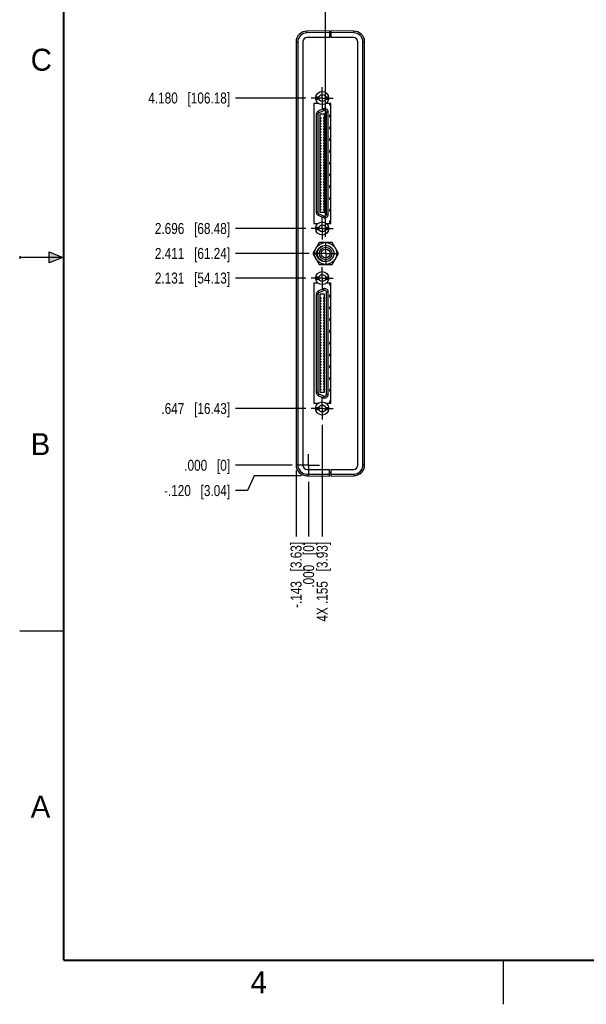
# Model space of a CAD drawing. Header units: inches. Extents: x 0 to 22, y 0 to 17.
# Tile 1 of 23: x 0 to 6.4, y 0 to 11.2. Entities that reach past the tile are written whole.
import ezdxf

# ---------------------------------------------------------------- set-up
doc = ezdxf.new("R2010")
doc.units = ezdxf.units.IN
doc.header["$LTSCALE"] = 1.21
doc.header["$MEASUREMENT"] = 0
doc.linetypes.add('CENTER', pattern=[0.6, 0.375, -0.075, 0.075, -0.075])
doc.layers.get('0').update_dxf_attribs({"linetype": 'CONTINUOUS'})
doc.layers.add('02___PRT_ALL_AXES', color=7, linetype='CONTINUOUS')
doc.layers.add('DIMENSIONS', color=7, linetype='CONTINUOUS')
doc.styles.get("Standard").update_dxf_attribs({"font": 'txt', "width": 0.8})
doc.styles.add('TEXTSTYLE_2', font='txt')
doc.dimstyles.new('DIMSTYLE_1', dxfattribs={"dimtxt": 0.125, "dimasz": 0.18, "dimexe": 0.18, "dimexo": 0.0625, "dimgap": 0.09, "dimtad": 0, "dimtih": 1, "dimtoh": 1, "dimdec": 3, "dimzin": 4, "dimdsep": 46, "dimtxsty": 'STANDARD', "dimblk": '_FILLED', "dimblk1": '_FILLED', "dimblk2": '_FILLED', "dimcen": 0.09, "dimadec": 0, "dimazin": 0, "dimtp": 0.01, "dimtm": 0.01, "dimtfac": 1, "dimtdec": 3, "dimtofl": 0, "dimtmove": 0, "dimatfit": 3, "dimldrblk": '_FILLED', "dimfxl": 1, "dimtolj": 1, "dimtzin": 4, "dimarcsym": 0})

# ---------------------------------------------------------------- blocks, each defined once
blk = doc.blocks.new('*D0')
at = {"layer": 'DIMENSIONS', "color": 2, "linetype": 'CONTINUOUS'}
blk.add_line((3.252, 6.781), (2.455, 6.781), dxfattribs=at)
at = {"layer": 'DIMENSIONS', "color": 2, "linetype": 'CONTINUOUS', "insert": (2.392, 6.843), "char_height": 0.125, "width": 1.225, "attachment_point": 3, "line_spacing_factor": 0.9}
blk.add_mtext('.647{\\Ftxt.shx;\\W1.000000;\\H0.125000; }[16.43]', dxfattribs=at)
blk = doc.blocks.new('_FILLED')
at = {"color": 0, "linetype": 'BYBLOCK'}
blk.add_solid([(0, 0), (-1, 0.174), (-1, -0.174)], dxfattribs=at)
blk = doc.blocks.new('*D1')
at = {"layer": 'DIMENSIONS', "color": 2, "linetype": 'CONTINUOUS'}
blk.add_line((3.098, 6.134), (2.455, 6.134), dxfattribs=at)
at = {"layer": 'DIMENSIONS', "color": 2, "linetype": 'CONTINUOUS', "insert": (2.392, 6.197), "char_height": 0.125, "width": 0.825, "attachment_point": 3, "line_spacing_factor": 0.9}
blk.add_mtext('.000{\\Ftxt.shx;\\W1.000000;\\H0.125000; }[0]', dxfattribs=at)
blk = doc.blocks.new('*D2')
at = {"layer": 'DIMENSIONS', "color": 2, "linetype": 'CONTINUOUS'}
blk.add_line((3.252, 8.265), (2.455, 8.265), dxfattribs=at)
at = {"layer": 'DIMENSIONS', "color": 2, "linetype": 'CONTINUOUS', "insert": (2.392, 8.328), "char_height": 0.125, "width": 1.325, "attachment_point": 3, "line_spacing_factor": 0.9}
blk.add_mtext('2.131{\\Ftxt.shx;\\W1.000000;\\H0.125000; }[54.13]', dxfattribs=at)
blk = doc.blocks.new('*D3')
at = {"layer": 'DIMENSIONS', "color": 2, "linetype": 'CONTINUOUS'}
blk.add_line((3.292, 8.545), (2.455, 8.545), dxfattribs=at)
at = {"layer": 'DIMENSIONS', "color": 2, "linetype": 'CONTINUOUS', "insert": (2.392, 8.608), "char_height": 0.125, "width": 1.325, "attachment_point": 3, "line_spacing_factor": 0.9}
blk.add_mtext('2.411{\\Ftxt.shx;\\W1.000000;\\H0.125000; }[61.24]', dxfattribs=at)
blk = doc.blocks.new('*D4')
at = {"layer": 'DIMENSIONS', "color": 2, "linetype": 'CONTINUOUS'}
blk.add_line((3.252, 8.83), (2.455, 8.83), dxfattribs=at)
at = {"layer": 'DIMENSIONS', "color": 2, "linetype": 'CONTINUOUS', "insert": (2.392, 8.892), "char_height": 0.125, "width": 1.325, "attachment_point": 3, "line_spacing_factor": 0.9}
blk.add_mtext('2.696{\\Ftxt.shx;\\W1.000000;\\H0.125000; }[68.48]', dxfattribs=at)
blk = doc.blocks.new('*D5')
at = {"layer": 'DIMENSIONS', "color": 2, "linetype": 'CONTINUOUS'}
blk.add_line((3.252, 10.314), (2.455, 10.314), dxfattribs=at)
at = {"layer": 'DIMENSIONS', "color": 2, "linetype": 'CONTINUOUS', "insert": (2.392, 10.377), "char_height": 0.125, "width": 1.425, "attachment_point": 3, "line_spacing_factor": 0.9}
blk.add_mtext('4.180{\\Ftxt.shx;\\W1.000000;\\H0.125000; }[106.18]', dxfattribs=at)
blk = doc.blocks.new('*D6')
at = {"layer": 'DIMENSIONS', "color": 2, "linetype": 'CONTINUOUS'}
for p, q in [((2.667, 6.014), (2.59, 5.847)), ((3.204, 6.014), (2.667, 6.014)), ((2.59, 5.847), (2.455, 5.847))]:
    blk.add_line(p, q, dxfattribs=at)
at = {"layer": 'DIMENSIONS', "color": 2, "linetype": 'CONTINUOUS', "insert": (2.392, 5.909), "char_height": 0.125, "width": 1.225, "attachment_point": 3, "line_spacing_factor": 0.9}
blk.add_mtext('-.120{\\Ftxt.shx;\\W1.000000;\\H0.125000; }[3.04]', dxfattribs=at)
blk = doc.blocks.new('*D7')
at = {"layer": 'DIMENSIONS', "color": 2, "linetype": 'CONTINUOUS'}
blk.add_line((3.142, 6.077), (3.142, 5.325), dxfattribs=at)
at = {"layer": 'DIMENSIONS', "color": 2, "linetype": 'CONTINUOUS', "insert": (3.08, 5.262), "char_height": 0.125, "width": 1.225, "attachment_point": 3, "rotation": 90, "line_spacing_factor": 0.9}
blk.add_mtext('-.143{\\Ftxt.shx;\\W1.000000;\\H0.125000; }[3.63]', dxfattribs=at)
blk = doc.blocks.new('*D8')
at = {"layer": 'DIMENSIONS', "color": 2, "linetype": 'CONTINUOUS'}
blk.add_line((3.285, 5.946), (3.285, 5.325), dxfattribs=at)
at = {"layer": 'DIMENSIONS', "color": 2, "linetype": 'CONTINUOUS', "insert": (3.223, 5.262), "char_height": 0.125, "width": 0.825, "attachment_point": 3, "rotation": 90, "line_spacing_factor": 0.9}
blk.add_mtext('.000{\\Ftxt.shx;\\W1.000000;\\H0.125000; }[0]', dxfattribs=at)
blk = doc.blocks.new('*D9')
at = {"layer": 'DIMENSIONS', "color": 2, "linetype": 'CONTINUOUS'}
blk.add_line((3.44, 6.593), (3.44, 5.325), dxfattribs=at)
at = {"layer": 'DIMENSIONS', "color": 2, "linetype": 'CONTINUOUS', "insert": (3.377, 5.262), "char_height": 0.125, "width": 1.425, "attachment_point": 3, "rotation": 90, "line_spacing_factor": 0.9}
blk.add_mtext('4X .155{\\Ftxt.shx;\\W1.000000;\\H0.125000; }[3.93]', dxfattribs=at)
blk = doc.blocks.new('*D10')
at = {"layer": 'DIMENSIONS', "color": 2, "linetype": 'CONTINUOUS'}
blk.add_line((3.479, 8.733), (3.479, 11.516), dxfattribs=at)
at = {"layer": 'DIMENSIONS', "color": 2, "linetype": 'CONTINUOUS', "insert": (3.417, 11.578), "char_height": 0.125, "width": 1.125, "attachment_point": 1, "rotation": 90, "line_spacing_factor": 0.9}
blk.add_mtext('.194{\\Ftxt.shx;\\W1.000000;\\H0.125000; }[4.93]', dxfattribs=at)

msp = doc.modelspace()

# ---------------------------------------------------------------- hatches: boundary and pattern name
at = {"linetype": 'CONTINUOUS'}
msp.add_hatch(color=2, dxfattribs=at).paths.add_polyline_path([(0.3337, 8.5625), (0.49, 8.5), (0.3337, 8.4375)])

# ---------------------------------------------------------------- linework, layer by layer
at = {"color": 7, "linetype": 'CONTINUOUS'}
for p, q in [((3.5222, 11.0781), (3.2661, 11.0758)), ((3.5222, 11.0041), (3.2668, 11.0019)), ((3.5222, 11.0781), (3.5222, 11.0041)), ((3.5222, 11.0411), (3.5422, 11.0411)), ((3.5422, 11.0041), (3.5422, 11.0781)), ((3.7983, 11.0758), (3.5422, 11.0781)), ((3.7976, 11.0019), (3.5422, 11.0041)), ((3.1422, 10.9508), (3.1422, 6.1393)), ((3.2192, 10.9539), (3.2192, 6.1362)), ((3.8452, 6.1362), (3.8452, 10.9539)), ((3.9222, 6.1393), (3.9222, 10.9508)), ((3.3663, 10.327), (3.4028, 10.327)), ((3.4772, 10.327), (3.5137, 10.327)), ((3.3442, 10.2521), (3.3442, 8.8861)), ((3.3932, 10.2521), (3.3442, 10.2521)), ((3.3663, 10.3014), (3.4028, 10.3014)), ((3.3932, 10.2558), (3.3932, 10.2521)), ((3.4772, 10.3014), (3.5137, 10.3014)), ((3.4872, 10.2521), (3.4872, 10.2562)), ((3.5362, 10.2521), (3.4872, 10.2521)), ((3.521, 10.2521), (3.521, 10.2321)), ((3.5362, 10.2321), (3.521, 10.2321)), ((3.5362, 8.8861), (3.5362, 10.2521)), ((3.3719, 10.1289), (3.3719, 9.0152)), ((3.4521, 10.1914), (3.3946, 10.1646)), ((3.4134, 10.1291), (3.4134, 9.015)), ((3.4666, 10.1291), (3.4134, 10.1291)), ((3.4242, 10.0888), (3.4134, 10.0888)), ((3.4242, 10.0888), (3.4242, 10.0789)), ((3.4557, 10.0888), (3.4557, 10.0789)), ((3.4666, 10.0888), (3.4557, 10.0888)), ((3.4666, 9.015), (3.4666, 10.1291)), ((3.5081, 8.9884), (3.5081, 10.1557)), ((3.521, 10.1182), (3.521, 10.0981)), ((3.5362, 10.1182), (3.521, 10.1182)), ((3.5362, 10.0981), (3.521, 10.0981)), ((3.4242, 10.0789), (3.4134, 10.0789)), ((3.4242, 10.0573), (3.4134, 10.0573)), ((3.4242, 10.0474), (3.4134, 10.0474)), ((3.4242, 10.0258), (3.4134, 10.0258)), ((3.4242, 10.016), (3.4134, 10.016)), ((3.4242, 9.9943), (3.4134, 9.9943)), ((3.4242, 9.9845), (3.4134, 9.9845)), ((3.4242, 10.0573), (3.4242, 10.0474)), ((3.4242, 10.0258), (3.4242, 10.016)), ((3.4242, 9.9943), (3.4242, 9.9845)), ((3.4666, 10.0789), (3.4557, 10.0789)), ((3.4557, 10.0573), (3.4557, 10.0474)), ((3.4666, 10.0573), (3.4557, 10.0573)), ((3.4666, 10.0474), (3.4557, 10.0474)), ((3.4557, 10.0258), (3.4557, 10.016)), ((3.4666, 10.0258), (3.4557, 10.0258)), ((3.4666, 10.016), (3.4557, 10.016)), ((3.4557, 9.9943), (3.4557, 9.9845)), ((3.4666, 9.9943), (3.4557, 9.9943)), ((3.4666, 9.9845), (3.4557, 9.9845)), ((3.521, 9.9841), (3.521, 9.9641)), ((3.5362, 9.9841), (3.521, 9.9841)), ((3.5227, 9.9841), (3.5227, 9.9641)), ((3.5279, 9.9841), (3.5279, 9.9658)), ((3.5355, 9.9841), (3.5355, 9.9658)), ((3.4242, 9.9628), (3.4134, 9.9628)), ((3.4242, 9.953), (3.4134, 9.953)), ((3.4242, 9.9313), (3.4134, 9.9313)), ((3.4242, 9.9215), (3.4134, 9.9215)), ((3.4242, 9.8998), (3.4134, 9.8998)), ((3.4242, 9.89), (3.4134, 9.89)), ((3.4242, 9.8683), (3.4134, 9.8683)), ((3.4242, 9.9628), (3.4242, 9.953)), ((3.4242, 9.9313), (3.4242, 9.9215)), ((3.4242, 9.8998), (3.4242, 9.89)), ((3.4242, 9.8683), (3.4242, 9.8585)), ((3.4557, 9.9628), (3.4557, 9.953)), ((3.4666, 9.9628), (3.4557, 9.9628)), ((3.4666, 9.953), (3.4557, 9.953)), ((3.4557, 9.9313), (3.4557, 9.9215)), ((3.4666, 9.9313), (3.4557, 9.9313)), ((3.4666, 9.9215), (3.4557, 9.9215)), ((3.4557, 9.8998), (3.4557, 9.89)), ((3.4666, 9.8998), (3.4557, 9.8998)), ((3.4666, 9.89), (3.4557, 9.89)), ((3.4557, 9.8683), (3.4557, 9.8585)), ((3.4666, 9.8683), (3.4557, 9.8683)), ((3.5362, 9.9641), (3.521, 9.9641)), ((3.5355, 9.9658), (3.5227, 9.9658)), ((3.4242, 9.8585), (3.4134, 9.8585)), ((3.4242, 9.8368), (3.4134, 9.8368)), ((3.4242, 9.827), (3.4134, 9.827)), ((3.4242, 9.8053), (3.4134, 9.8053)), ((3.4242, 9.7955), (3.4134, 9.7955)), ((3.4242, 9.7738), (3.4134, 9.7738)), ((3.4242, 9.764), (3.4134, 9.764)), ((3.4242, 9.8368), (3.4242, 9.827)), ((3.4242, 9.8053), (3.4242, 9.7955)), ((3.4242, 9.7738), (3.4242, 9.764)), ((3.4666, 9.8585), (3.4557, 9.8585)), ((3.4557, 9.8368), (3.4557, 9.827)), ((3.4666, 9.8368), (3.4557, 9.8368)), ((3.4666, 9.827), (3.4557, 9.827)), ((3.4557, 9.8053), (3.4557, 9.7955)), ((3.4666, 9.8053), (3.4557, 9.8053)), ((3.4666, 9.7955), (3.4557, 9.7955)), ((3.4557, 9.7738), (3.4557, 9.764)), ((3.4666, 9.7738), (3.4557, 9.7738)), ((3.4666, 9.764), (3.4557, 9.764)), ((3.521, 9.8501), (3.521, 9.83)), ((3.5362, 9.8501), (3.521, 9.8501)), ((3.5362, 9.83), (3.521, 9.83)), ((3.4242, 9.7423), (3.4134, 9.7423)), ((3.4242, 9.7325), (3.4134, 9.7325)), ((3.4242, 9.7108), (3.4134, 9.7108)), ((3.4242, 9.701), (3.4134, 9.701)), ((3.4242, 9.6793), (3.4134, 9.6793)), ((3.4242, 9.6695), (3.4134, 9.6695)), ((3.4242, 9.6478), (3.4134, 9.6478)), ((3.4242, 9.638), (3.4134, 9.638)), ((3.4242, 9.7423), (3.4242, 9.7325)), ((3.4242, 9.7108), (3.4242, 9.701)), ((3.4242, 9.6793), (3.4242, 9.6695)), ((3.4242, 9.6478), (3.4242, 9.638)), ((3.4557, 9.7423), (3.4557, 9.7325)), ((3.4666, 9.7423), (3.4557, 9.7423)), ((3.4666, 9.7325), (3.4557, 9.7325)), ((3.4557, 9.7108), (3.4557, 9.701)), ((3.4666, 9.7108), (3.4557, 9.7108)), ((3.4666, 9.701), (3.4557, 9.701)), ((3.4557, 9.6793), (3.4557, 9.6695)), ((3.4666, 9.6793), (3.4557, 9.6793)), ((3.4666, 9.6695), (3.4557, 9.6695)), ((3.4557, 9.6478), (3.4557, 9.638)), ((3.4666, 9.6478), (3.4557, 9.6478)), ((3.4666, 9.638), (3.4557, 9.638)), ((3.521, 9.7161), (3.521, 9.696)), ((3.5362, 9.7161), (3.521, 9.7161)), ((3.5362, 9.696), (3.521, 9.696)), ((3.4242, 9.6163), (3.4134, 9.6163)), ((3.4242, 9.6065), (3.4134, 9.6065)), ((3.4242, 9.5848), (3.4134, 9.5848)), ((3.4242, 9.575), (3.4134, 9.575)), ((3.4242, 9.5534), (3.4134, 9.5534)), ((3.4242, 9.5435), (3.4134, 9.5435)), ((3.4242, 9.6163), (3.4242, 9.6065)), ((3.4242, 9.5848), (3.4242, 9.575)), ((3.4242, 9.5534), (3.4242, 9.5435)), ((3.4557, 9.6163), (3.4557, 9.6065)), ((3.4666, 9.6163), (3.4557, 9.6163)), ((3.4666, 9.6065), (3.4557, 9.6065)), ((3.4557, 9.5848), (3.4557, 9.575)), ((3.4666, 9.5848), (3.4557, 9.5848)), ((3.4666, 9.575), (3.4557, 9.575)), ((3.4557, 9.5534), (3.4557, 9.5435)), ((3.4666, 9.5534), (3.4557, 9.5534)), ((3.4666, 9.5435), (3.4557, 9.5435)), ((3.521, 9.5821), (3.521, 9.562)), ((3.5362, 9.5821), (3.521, 9.5821)), ((3.5362, 9.562), (3.521, 9.562)), ((3.5227, 9.5821), (3.5227, 9.562)), ((3.5279, 9.5821), (3.5279, 9.562)), ((3.5355, 9.5821), (3.5355, 9.562)), ((3.4242, 9.5219), (3.4134, 9.5219)), ((3.4242, 9.512), (3.4134, 9.512)), ((3.4242, 9.4904), (3.4134, 9.4904)), ((3.4242, 9.4805), (3.4134, 9.4805)), ((3.4242, 9.4589), (3.4134, 9.4589)), ((3.4242, 9.449), (3.4134, 9.449)), ((3.4242, 9.4274), (3.4134, 9.4274)), ((3.4242, 9.4175), (3.4134, 9.4175)), ((3.4242, 9.5219), (3.4242, 9.512)), ((3.4242, 9.4904), (3.4242, 9.4805)), ((3.4242, 9.4589), (3.4242, 9.449)), ((3.4242, 9.4274), (3.4242, 9.4175)), ((3.4557, 9.5219), (3.4557, 9.512)), ((3.4666, 9.5219), (3.4557, 9.5219)), ((3.4666, 9.512), (3.4557, 9.512)), ((3.4557, 9.4904), (3.4557, 9.4805)), ((3.4666, 9.4904), (3.4557, 9.4904)), ((3.4666, 9.4805), (3.4557, 9.4805)), ((3.4557, 9.4589), (3.4557, 9.449)), ((3.4666, 9.4589), (3.4557, 9.4589)), ((3.4666, 9.449), (3.4557, 9.449)), ((3.4557, 9.4274), (3.4557, 9.4175)), ((3.4666, 9.4274), (3.4557, 9.4274)), ((3.4666, 9.4175), (3.4557, 9.4175)), ((3.521, 9.4481), (3.521, 9.428)), ((3.5362, 9.4481), (3.521, 9.4481)), ((3.5362, 9.428), (3.521, 9.428)), ((3.4242, 9.3959), (3.4134, 9.3959)), ((3.4242, 9.386), (3.4134, 9.386)), ((3.4242, 9.3644), (3.4134, 9.3644)), ((3.4242, 9.3545), (3.4134, 9.3545)), ((3.4242, 9.3329), (3.4134, 9.3329)), ((3.4242, 9.323), (3.4134, 9.323)), ((3.4242, 9.3014), (3.4134, 9.3014)), ((3.4242, 9.3959), (3.4242, 9.386)), ((3.4242, 9.3644), (3.4242, 9.3545)), ((3.4242, 9.3329), (3.4242, 9.323)), ((3.4242, 9.3014), (3.4242, 9.2915)), ((3.4557, 9.3959), (3.4557, 9.386)), ((3.4666, 9.3959), (3.4557, 9.3959)), ((3.4666, 9.386), (3.4557, 9.386)), ((3.4557, 9.3644), (3.4557, 9.3545)), ((3.4666, 9.3644), (3.4557, 9.3644)), ((3.4666, 9.3545), (3.4557, 9.3545)), ((3.4557, 9.3329), (3.4557, 9.323)), ((3.4666, 9.3329), (3.4557, 9.3329)), ((3.4666, 9.323), (3.4557, 9.323)), ((3.4557, 9.3014), (3.4557, 9.2915)), ((3.4666, 9.3014), (3.4557, 9.3014)), ((3.521, 9.3141), (3.521, 9.294)), ((3.5362, 9.3141), (3.521, 9.3141)), ((3.4242, 9.2915), (3.4134, 9.2915)), ((3.4242, 9.2699), (3.4134, 9.2699)), ((3.4242, 9.26), (3.4134, 9.26)), ((3.4242, 9.2384), (3.4134, 9.2384)), ((3.4242, 9.2286), (3.4134, 9.2286)), ((3.4242, 9.2069), (3.4134, 9.2069)), ((3.4242, 9.1971), (3.4134, 9.1971)), ((3.4242, 9.2699), (3.4242, 9.26)), ((3.4242, 9.2384), (3.4242, 9.2286)), ((3.4242, 9.2069), (3.4242, 9.1971)), ((3.4666, 9.2915), (3.4557, 9.2915)), ((3.4557, 9.2699), (3.4557, 9.26)), ((3.4666, 9.2699), (3.4557, 9.2699)), ((3.4666, 9.26), (3.4557, 9.26)), ((3.4557, 9.2384), (3.4557, 9.2286)), ((3.4666, 9.2384), (3.4557, 9.2384)), ((3.4666, 9.2286), (3.4557, 9.2286)), ((3.4557, 9.2069), (3.4557, 9.1971)), ((3.4666, 9.2069), (3.4557, 9.2069)), ((3.4666, 9.1971), (3.4557, 9.1971)), ((3.5362, 9.294), (3.521, 9.294)), ((3.4242, 9.1754), (3.4134, 9.1754)), ((3.4242, 9.1656), (3.4134, 9.1656)), ((3.4242, 9.1439), (3.4134, 9.1439)), ((3.4242, 9.1341), (3.4134, 9.1341)), ((3.4242, 9.1124), (3.4134, 9.1124)), ((3.4242, 9.1026), (3.4134, 9.1026)), ((3.4242, 9.0809), (3.4134, 9.0809)), ((3.4242, 9.1754), (3.4242, 9.1656)), ((3.4242, 9.1439), (3.4242, 9.1341)), ((3.4242, 9.1124), (3.4242, 9.1026)), ((3.4242, 9.0809), (3.4242, 9.0711)), ((3.4557, 9.1754), (3.4557, 9.1656)), ((3.4666, 9.1754), (3.4557, 9.1754)), ((3.4666, 9.1656), (3.4557, 9.1656)), ((3.4557, 9.1439), (3.4557, 9.1341)), ((3.4666, 9.1439), (3.4557, 9.1439)), ((3.4666, 9.1341), (3.4557, 9.1341)), ((3.4557, 9.1124), (3.4557, 9.1026)), ((3.4666, 9.1124), (3.4557, 9.1124)), ((3.4666, 9.1026), (3.4557, 9.1026)), ((3.4557, 9.0809), (3.4557, 9.0711)), ((3.4666, 9.0809), (3.4557, 9.0809)), ((3.521, 9.18), (3.521, 9.16)), ((3.5362, 9.18), (3.521, 9.18)), ((3.5362, 9.16), (3.521, 9.16)), ((3.5227, 9.18), (3.5227, 9.16)), ((3.5355, 9.1784), (3.5227, 9.1784)), ((3.5279, 9.1784), (3.5279, 9.16)), ((3.5355, 9.1784), (3.5355, 9.16)), ((3.3946, 8.9795), (3.4521, 8.9527)), ((3.4242, 9.0711), (3.4134, 9.0711)), ((3.4242, 9.0494), (3.4134, 9.0494)), ((3.4242, 9.0396), (3.4134, 9.0396)), ((3.4134, 9.015), (3.4666, 9.015)), ((3.4242, 9.0494), (3.4242, 9.0396)), ((3.4666, 9.0711), (3.4557, 9.0711)), ((3.4557, 9.0494), (3.4557, 9.0396)), ((3.4666, 9.0494), (3.4557, 9.0494)), ((3.4666, 9.0396), (3.4557, 9.0396)), ((3.521, 9.046), (3.521, 9.026)), ((3.5362, 9.046), (3.521, 9.046)), ((3.5362, 9.026), (3.521, 9.026)), ((3.3442, 8.8861), (3.3905, 8.8861)), ((3.4894, 8.8861), (3.5362, 8.8861)), ((3.521, 8.912), (3.521, 8.8919)), ((3.5362, 8.912), (3.521, 8.912)), ((3.5362, 8.8919), (3.521, 8.8919)), ((3.3663, 8.8427), (3.4028, 8.8427)), ((3.3663, 8.8171), (3.4028, 8.8171)), ((3.4772, 8.8427), (3.5137, 8.8427)), ((3.4772, 8.8171), (3.5137, 8.8171)), ((3.407, 8.6701), (3.3349, 8.5451)), ((3.5514, 8.6701), (3.407, 8.6701)), ((3.6235, 8.5451), (3.5514, 8.6701)), ((3.3349, 8.5451), (3.407, 8.4201)), ((3.5514, 8.4201), (3.6235, 8.5451)), ((3.407, 8.4201), (3.5514, 8.4201)), ((3.3927, 8.2073), (3.3442, 8.2073)), ((3.3442, 8.2073), (3.3442, 6.8413)), ((3.3663, 8.278), (3.4028, 8.278)), ((3.3663, 8.2524), (3.4028, 8.2524)), ((3.4772, 8.278), (3.5137, 8.278)), ((3.4772, 8.2524), (3.5137, 8.2524)), ((3.5362, 8.2073), (3.4873, 8.2073)), ((3.5362, 8.2032), (3.521, 8.2032)), ((3.521, 8.2032), (3.521, 8.1831)), ((3.5362, 8.1831), (3.521, 8.1831)), ((3.5362, 6.8413), (3.5362, 8.2073)), ((3.3719, 8.0799), (3.3719, 6.9662)), ((3.4521, 8.1424), (3.3946, 8.1156)), ((3.4666, 8.0801), (3.4134, 8.0801)), ((3.4134, 8.0801), (3.4134, 6.966)), ((3.4666, 6.966), (3.4666, 8.0801)), ((3.5081, 6.9394), (3.5081, 8.1067)), ((3.5362, 8.0692), (3.521, 8.0692)), ((3.521, 8.0692), (3.521, 8.0491)), ((3.4242, 8.0398), (3.4134, 8.0398)), ((3.4242, 8.0299), (3.4134, 8.0299)), ((3.4242, 8.0083), (3.4134, 8.0083)), ((3.4242, 7.9984), (3.4134, 7.9984)), ((3.4242, 7.9768), (3.4134, 7.9768)), ((3.4242, 7.967), (3.4134, 7.967)), ((3.4242, 8.0398), (3.4242, 8.0299)), ((3.4242, 8.0083), (3.4242, 7.9984)), ((3.4242, 7.9768), (3.4242, 7.967)), ((3.4666, 8.0398), (3.4557, 8.0398)), ((3.4557, 8.0398), (3.4557, 8.0299)), ((3.4666, 8.0299), (3.4557, 8.0299)), ((3.4666, 8.0083), (3.4557, 8.0083)), ((3.4557, 8.0083), (3.4557, 7.9984)), ((3.4666, 7.9984), (3.4557, 7.9984)), ((3.4666, 7.9768), (3.4557, 7.9768)), ((3.4557, 7.9768), (3.4557, 7.967)), ((3.4666, 7.967), (3.4557, 7.967)), ((3.5362, 8.0491), (3.521, 8.0491)), ((3.4242, 7.9453), (3.4134, 7.9453)), ((3.4242, 7.9355), (3.4134, 7.9355)), ((3.4242, 7.9138), (3.4134, 7.9138)), ((3.4242, 7.904), (3.4134, 7.904)), ((3.4242, 7.8823), (3.4134, 7.8823)), ((3.4242, 7.8725), (3.4134, 7.8725)), ((3.4242, 7.8508), (3.4134, 7.8508)), ((3.4242, 7.9453), (3.4242, 7.9355)), ((3.4242, 7.9138), (3.4242, 7.904)), ((3.4242, 7.8823), (3.4242, 7.8725)), ((3.4242, 7.8508), (3.4242, 7.841)), ((3.4666, 7.9453), (3.4557, 7.9453)), ((3.4557, 7.9453), (3.4557, 7.9355)), ((3.4666, 7.9355), (3.4557, 7.9355)), ((3.4666, 7.9138), (3.4557, 7.9138)), ((3.4557, 7.9138), (3.4557, 7.904)), ((3.4666, 7.904), (3.4557, 7.904)), ((3.4666, 7.8823), (3.4557, 7.8823)), ((3.4557, 7.8823), (3.4557, 7.8725)), ((3.4666, 7.8725), (3.4557, 7.8725)), ((3.4666, 7.8508), (3.4557, 7.8508)), ((3.4557, 7.8508), (3.4557, 7.841)), ((3.5362, 7.9351), (3.521, 7.9351)), ((3.521, 7.9351), (3.521, 7.9151)), ((3.5362, 7.9151), (3.521, 7.9151)), ((3.5227, 7.9351), (3.5227, 7.9151)), ((3.5355, 7.9168), (3.5227, 7.9168)), ((3.5279, 7.9351), (3.5279, 7.9168)), ((3.5355, 7.9351), (3.5355, 7.9168)), ((3.4242, 7.841), (3.4134, 7.841)), ((3.4242, 7.8193), (3.4134, 7.8193)), ((3.4242, 7.8095), (3.4134, 7.8095)), ((3.4242, 7.7878), (3.4134, 7.7878)), ((3.4242, 7.778), (3.4134, 7.778)), ((3.4242, 7.7563), (3.4134, 7.7563)), ((3.4242, 7.7465), (3.4134, 7.7465)), ((3.4242, 7.8193), (3.4242, 7.8095)), ((3.4242, 7.7878), (3.4242, 7.778)), ((3.4242, 7.7563), (3.4242, 7.7465)), ((3.4666, 7.841), (3.4557, 7.841)), ((3.4666, 7.8193), (3.4557, 7.8193)), ((3.4557, 7.8193), (3.4557, 7.8095)), ((3.4666, 7.8095), (3.4557, 7.8095)), ((3.4666, 7.7878), (3.4557, 7.7878)), ((3.4557, 7.7878), (3.4557, 7.778)), ((3.4666, 7.778), (3.4557, 7.778)), ((3.4666, 7.7563), (3.4557, 7.7563)), ((3.4557, 7.7563), (3.4557, 7.7465)), ((3.4666, 7.7465), (3.4557, 7.7465)), ((3.5362, 7.8011), (3.521, 7.8011)), ((3.521, 7.8011), (3.521, 7.781)), ((3.5362, 7.781), (3.521, 7.781)), ((3.4242, 7.7248), (3.4134, 7.7248)), ((3.4242, 7.715), (3.4134, 7.715)), ((3.4242, 7.6933), (3.4134, 7.6933)), ((3.4242, 7.6835), (3.4134, 7.6835)), ((3.4242, 7.6618), (3.4134, 7.6618)), ((3.4242, 7.652), (3.4134, 7.652)), ((3.4242, 7.6303), (3.4134, 7.6303)), ((3.4242, 7.6205), (3.4134, 7.6205)), ((3.4242, 7.7248), (3.4242, 7.715)), ((3.4242, 7.6933), (3.4242, 7.6835)), ((3.4242, 7.6618), (3.4242, 7.652)), ((3.4242, 7.6303), (3.4242, 7.6205)), ((3.4666, 7.7248), (3.4557, 7.7248)), ((3.4557, 7.7248), (3.4557, 7.715)), ((3.4666, 7.715), (3.4557, 7.715)), ((3.4666, 7.6933), (3.4557, 7.6933)), ((3.4557, 7.6933), (3.4557, 7.6835)), ((3.4666, 7.6835), (3.4557, 7.6835)), ((3.4666, 7.6618), (3.4557, 7.6618)), ((3.4557, 7.6618), (3.4557, 7.652)), ((3.4666, 7.652), (3.4557, 7.652)), ((3.4666, 7.6303), (3.4557, 7.6303)), ((3.4557, 7.6303), (3.4557, 7.6205)), ((3.4666, 7.6205), (3.4557, 7.6205)), ((3.5362, 7.6671), (3.521, 7.6671)), ((3.521, 7.6671), (3.521, 7.647)), ((3.5362, 7.647), (3.521, 7.647)), ((3.4242, 7.5988), (3.4134, 7.5988)), ((3.4242, 7.589), (3.4134, 7.589)), ((3.4242, 7.5673), (3.4134, 7.5673)), ((3.4242, 7.5575), (3.4134, 7.5575)), ((3.4242, 7.5358), (3.4134, 7.5358)), ((3.4242, 7.526), (3.4134, 7.526)), ((3.4242, 7.5988), (3.4242, 7.589)), ((3.4242, 7.5673), (3.4242, 7.5575)), ((3.4242, 7.5358), (3.4242, 7.526)), ((3.4666, 7.5988), (3.4557, 7.5988)), ((3.4557, 7.5988), (3.4557, 7.589)), ((3.4666, 7.589), (3.4557, 7.589)), ((3.4666, 7.5673), (3.4557, 7.5673)), ((3.4557, 7.5673), (3.4557, 7.5575)), ((3.4666, 7.5575), (3.4557, 7.5575)), ((3.4666, 7.5358), (3.4557, 7.5358)), ((3.4557, 7.5358), (3.4557, 7.526)), ((3.4666, 7.526), (3.4557, 7.526)), ((3.5362, 7.5331), (3.521, 7.5331)), ((3.521, 7.5331), (3.521, 7.513)), ((3.5362, 7.513), (3.521, 7.513)), ((3.5227, 7.5331), (3.5227, 7.513)), ((3.5279, 7.5331), (3.5279, 7.513)), ((3.5355, 7.5331), (3.5355, 7.513)), ((3.4242, 7.5044), (3.4134, 7.5044)), ((3.4242, 7.4945), (3.4134, 7.4945)), ((3.4242, 7.4729), (3.4134, 7.4729)), ((3.4242, 7.463), (3.4134, 7.463)), ((3.4242, 7.4414), (3.4134, 7.4414)), ((3.4242, 7.4315), (3.4134, 7.4315)), ((3.4242, 7.4099), (3.4134, 7.4099)), ((3.4242, 7.4), (3.4134, 7.4)), ((3.4242, 7.5044), (3.4242, 7.4945)), ((3.4242, 7.4729), (3.4242, 7.463)), ((3.4242, 7.4414), (3.4242, 7.4315)), ((3.4242, 7.4099), (3.4242, 7.4)), ((3.4666, 7.5044), (3.4557, 7.5044)), ((3.4557, 7.5044), (3.4557, 7.4945)), ((3.4666, 7.4945), (3.4557, 7.4945)), ((3.4666, 7.4729), (3.4557, 7.4729)), ((3.4557, 7.4729), (3.4557, 7.463)), ((3.4666, 7.463), (3.4557, 7.463)), ((3.4666, 7.4414), (3.4557, 7.4414)), ((3.4557, 7.4414), (3.4557, 7.4315)), ((3.4666, 7.4315), (3.4557, 7.4315)), ((3.4666, 7.4099), (3.4557, 7.4099)), ((3.4557, 7.4099), (3.4557, 7.4)), ((3.4666, 7.4), (3.4557, 7.4)), ((3.5362, 7.3991), (3.521, 7.3991)), ((3.521, 7.3991), (3.521, 7.379)), ((3.4242, 7.3784), (3.4134, 7.3784)), ((3.4242, 7.3685), (3.4134, 7.3685)), ((3.4242, 7.3469), (3.4134, 7.3469)), ((3.4242, 7.337), (3.4134, 7.337)), ((3.4242, 7.3154), (3.4134, 7.3154)), ((3.4242, 7.3055), (3.4134, 7.3055)), ((3.4242, 7.2839), (3.4134, 7.2839)), ((3.4242, 7.3784), (3.4242, 7.3685)), ((3.4242, 7.3469), (3.4242, 7.337)), ((3.4242, 7.3154), (3.4242, 7.3055)), ((3.4242, 7.2839), (3.4242, 7.274)), ((3.4666, 7.3784), (3.4557, 7.3784)), ((3.4557, 7.3784), (3.4557, 7.3685)), ((3.4666, 7.3685), (3.4557, 7.3685)), ((3.4666, 7.3469), (3.4557, 7.3469)), ((3.4557, 7.3469), (3.4557, 7.337)), ((3.4666, 7.337), (3.4557, 7.337)), ((3.4666, 7.3154), (3.4557, 7.3154)), ((3.4557, 7.3154), (3.4557, 7.3055)), ((3.4666, 7.3055), (3.4557, 7.3055)), ((3.4666, 7.2839), (3.4557, 7.2839)), ((3.4557, 7.2839), (3.4557, 7.274)), ((3.5362, 7.379), (3.521, 7.379)), ((3.4242, 7.274), (3.4134, 7.274)), ((3.4242, 7.2524), (3.4134, 7.2524)), ((3.4242, 7.2425), (3.4134, 7.2425)), ((3.4242, 7.2209), (3.4134, 7.2209)), ((3.4242, 7.211), (3.4134, 7.211)), ((3.4242, 7.1894), (3.4134, 7.1894)), ((3.4242, 7.1796), (3.4134, 7.1796)), ((3.4242, 7.2524), (3.4242, 7.2425)), ((3.4242, 7.2209), (3.4242, 7.211)), ((3.4242, 7.1894), (3.4242, 7.1796)), ((3.4666, 7.274), (3.4557, 7.274)), ((3.4666, 7.2524), (3.4557, 7.2524)), ((3.4557, 7.2524), (3.4557, 7.2425)), ((3.4666, 7.2425), (3.4557, 7.2425)), ((3.4666, 7.2209), (3.4557, 7.2209)), ((3.4557, 7.2209), (3.4557, 7.211)), ((3.4666, 7.211), (3.4557, 7.211)), ((3.4666, 7.1894), (3.4557, 7.1894)), ((3.4557, 7.1894), (3.4557, 7.1796)), ((3.4666, 7.1796), (3.4557, 7.1796)), ((3.5362, 7.2651), (3.521, 7.2651)), ((3.521, 7.2651), (3.521, 7.245)), ((3.5362, 7.245), (3.521, 7.245)), ((3.4242, 7.1579), (3.4134, 7.1579)), ((3.4242, 7.1481), (3.4134, 7.1481)), ((3.4242, 7.1264), (3.4134, 7.1264)), ((3.4242, 7.1166), (3.4134, 7.1166)), ((3.4242, 7.0949), (3.4134, 7.0949)), ((3.4242, 7.0851), (3.4134, 7.0851)), ((3.4242, 7.0634), (3.4134, 7.0634)), ((3.4242, 7.1579), (3.4242, 7.1481)), ((3.4242, 7.1264), (3.4242, 7.1166)), ((3.4242, 7.0949), (3.4242, 7.0851)), ((3.4242, 7.0634), (3.4242, 7.0536)), ((3.4666, 7.1579), (3.4557, 7.1579)), ((3.4557, 7.1579), (3.4557, 7.1481)), ((3.4666, 7.1481), (3.4557, 7.1481)), ((3.4666, 7.1264), (3.4557, 7.1264)), ((3.4557, 7.1264), (3.4557, 7.1166)), ((3.4666, 7.1166), (3.4557, 7.1166)), ((3.4666, 7.0949), (3.4557, 7.0949)), ((3.4557, 7.0949), (3.4557, 7.0851)), ((3.4666, 7.0851), (3.4557, 7.0851)), ((3.4666, 7.0634), (3.4557, 7.0634)), ((3.4557, 7.0634), (3.4557, 7.0536)), ((3.5362, 7.131), (3.521, 7.131)), ((3.521, 7.131), (3.521, 7.111)), ((3.5362, 7.111), (3.521, 7.111)), ((3.5227, 7.131), (3.5227, 7.111)), ((3.5355, 7.1294), (3.5227, 7.1294)), ((3.5279, 7.1294), (3.5279, 7.111)), ((3.5355, 7.1294), (3.5355, 7.111)), ((3.4242, 7.0536), (3.4134, 7.0536)), ((3.4242, 7.0319), (3.4134, 7.0319)), ((3.4242, 7.0221), (3.4134, 7.0221)), ((3.4242, 7.0004), (3.4134, 7.0004)), ((3.4242, 6.9906), (3.4134, 6.9906)), ((3.4134, 6.966), (3.4666, 6.966)), ((3.4242, 7.0319), (3.4242, 7.0221)), ((3.4242, 7.0004), (3.4242, 6.9906)), ((3.4666, 7.0536), (3.4557, 7.0536)), ((3.4666, 7.0319), (3.4557, 7.0319)), ((3.4557, 7.0319), (3.4557, 7.0221)), ((3.4666, 7.0221), (3.4557, 7.0221)), ((3.4666, 7.0004), (3.4557, 7.0004)), ((3.4557, 7.0004), (3.4557, 6.9906)), ((3.4666, 6.9906), (3.4557, 6.9906)), ((3.5362, 6.997), (3.521, 6.997)), ((3.521, 6.997), (3.521, 6.977)), ((3.5362, 6.977), (3.521, 6.977)), ((3.3442, 6.8413), (3.3932, 6.8413)), ((3.3932, 6.8413), (3.3932, 6.8393)), ((3.3946, 6.9305), (3.4521, 6.9037)), ((3.4872, 6.8413), (3.5362, 6.8413)), ((3.4872, 6.839), (3.4872, 6.8413)), ((3.5362, 6.863), (3.521, 6.863)), ((3.521, 6.863), (3.521, 6.8429)), ((3.5362, 6.8429), (3.521, 6.8429)), ((3.3663, 6.7937), (3.4028, 6.7937)), ((3.3663, 6.7681), (3.4028, 6.7681)), ((3.4772, 6.7937), (3.5137, 6.7937)), ((3.4772, 6.7681), (3.5137, 6.7681)), ((3.2668, 6.0882), (3.5222, 6.086)), ((3.5222, 6.0121), (3.5222, 6.086)), ((3.5422, 6.086), (3.7976, 6.0882)), ((3.5422, 6.0121), (3.5422, 6.086)), ((3.2661, 6.0143), (3.5222, 6.0121)), ((3.5422, 6.0491), (3.5222, 6.0491)), ((3.5422, 6.0121), (3.7983, 6.0143))]:
    msp.add_line(p, q, dxfattribs=at)
at = {"color": 9, "linetype": 'CONTINUOUS'}
for p, q in [((3.2661, 11.0558), (3.2661, 11.0758)), ((3.5222, 11.0581), (3.2661, 11.0558)), ((3.7983, 11.0558), (3.5422, 11.0581)), ((3.7983, 11.0558), (3.7983, 11.0758)), ((3.162, 10.9508), (3.1422, 10.9508)), ((3.162, 10.9508), (3.162, 6.1393)), ((3.9024, 6.1393), (3.9024, 10.9508)), ((3.9024, 10.9508), (3.9222, 10.9508)), ((3.3916, 10.1289), (3.3719, 10.1289)), ((3.3916, 10.1289), (3.3916, 9.0152)), ((3.4029, 10.1468), (3.3946, 10.1646)), ((3.4604, 10.1736), (3.4029, 10.1468)), ((3.4604, 10.1736), (3.4521, 10.1914)), ((3.4884, 8.9884), (3.4884, 10.1557)), ((3.4884, 10.1557), (3.5081, 10.1557)), ((3.3916, 9.0152), (3.3719, 9.0152)), ((3.4029, 8.9974), (3.3946, 8.9795)), ((3.4029, 8.9974), (3.4604, 8.9706)), ((3.4604, 8.9706), (3.4521, 8.9527)), ((3.4884, 8.9884), (3.5081, 8.9884)), ((3.3916, 8.0799), (3.3719, 8.0799)), ((3.3916, 8.0799), (3.3916, 6.9662)), ((3.4029, 8.0978), (3.3946, 8.1156)), ((3.4604, 8.1246), (3.4029, 8.0978)), ((3.4604, 8.1246), (3.4521, 8.1424)), ((3.4884, 8.1067), (3.5081, 8.1067)), ((3.4884, 6.9394), (3.4884, 8.1067)), ((3.3916, 6.9662), (3.3719, 6.9662)), ((3.4029, 6.9484), (3.3946, 6.9305)), ((3.4029, 6.9484), (3.4604, 6.9216)), ((3.4604, 6.9216), (3.4521, 6.9037)), ((3.4884, 6.9394), (3.5081, 6.9394)), ((3.162, 6.1393), (3.1422, 6.1393)), ((3.9024, 6.1393), (3.9222, 6.1393)), ((3.2661, 6.0343), (3.5222, 6.0321)), ((3.2661, 6.0343), (3.2661, 6.0143)), ((3.5422, 6.0321), (3.7983, 6.0343)), ((3.7983, 6.0343), (3.7983, 6.0143))]:
    msp.add_line(p, q, dxfattribs=at)
at = {"color": 2, "linetype": 'CONTINUOUS'}
for p, q in [((0.3337, 8.4375), (0.3337, 8.5625)), ((0.3337, 8.5625), (0.49, 8.5)), ((0, 8.515), (0, 8.485)), ((0.49, 8.5), (0, 8.5)), ((0.49, 8.5), (0.3337, 8.4375)), ((0, 4.25), (0.5, 4.25)), ((5.5, 0), (5.5, 0.5))]:
    msp.add_line(p, q, dxfattribs=at)
at = {"color": 7, "linetype": 'CONTINUOUS', "const_width": 0.02}
for points in [[(0.5, 16.5), (0.5, 0.5)], [(0.5, 0.5), (21.5, 0.5)]]:
    msp.add_lwpolyline(points, dxfattribs=at)
at = {"color": 7, "linetype": 'CONTINUOUS'}
for centre, radius in [((3.44, 10.3142), 0.0748), ((3.44, 10.3142), 0.0394), ((3.44, 8.8299), 0.0748), ((3.44, 8.8299), 0.0394), ((3.4792, 8.5451), 0.125), ((3.4792, 8.5451), 0.093), ((3.4792, 8.5451), 0.0715), ((3.4792, 8.5451), 0.05), ((3.44, 8.2652), 0.0748), ((3.44, 8.2652), 0.0394), ((3.44, 6.7809), 0.0748), ((3.44, 6.7809), 0.0394)]:
    msp.add_circle(centre, radius, dxfattribs=at)
for centre, radius, start, end in [((3.2672, 10.9508), 0.125, 90.5, 180), ((3.2672, 10.9539), 0.048, 90.5, 180), ((3.7972, 10.9539), 0.048, 0, 89.5), ((3.7972, 10.9508), 0.125, 0, 89.5), ((3.4113, 10.1289), 0.0394, 115, 180), ((3.4687, 10.1557), 0.0394, 0, 115), ((3.4113, 9.0152), 0.0394, 180, 245), ((3.4687, 8.9884), 0.0394, 245, 360), ((3.4113, 8.0799), 0.0394, 115, 180), ((3.4687, 8.1067), 0.0394, 0, 115), ((3.4113, 6.9662), 0.0394, 180, 245), ((3.4687, 6.9394), 0.0394, 245, 360), ((3.2672, 6.1393), 0.125, 180, 269.5), ((3.2672, 6.1362), 0.048, 180, 269.5), ((3.7972, 6.1362), 0.048, 270.5, 360), ((3.7972, 6.1393), 0.125, 270.5, 360)]:
    msp.add_arc(centre, radius, start, end, dxfattribs=at)
at = {"color": 9, "linetype": 'CONTINUOUS'}
for centre, radius, start, end in [((3.267, 10.9508), 0.105, 90.49937, 180.00076), ((3.7974, 10.9508), 0.105, 359.99937, 89.50076), ((3.4113, 10.1289), 0.0197, 115, 180), ((3.4687, 10.1557), 0.0197, 0, 115), ((3.4113, 9.0152), 0.0197, 180, 245), ((3.4687, 8.9884), 0.0197, 245, 360), ((3.4113, 8.0799), 0.0197, 115, 180), ((3.4687, 8.1067), 0.0197, 0, 115), ((3.4113, 6.9662), 0.0197, 180, 245), ((3.4687, 6.9394), 0.0197, 245, 360), ((3.267, 6.1393), 0.105, 179.99937, 269.50076), ((3.7974, 6.1393), 0.105, 270.49937, 0.00076)]:
    msp.add_arc(centre, radius, start, end, dxfattribs=at)
at = {"color": 7, "linetype": 'CONTINUOUS'}
for points, knots in [([(3.3758, 8.5338), (3.3758, 8.5352), (3.3758, 8.5378), (3.3759, 8.5417), (3.3762, 8.5457), (3.3767, 8.5509), (3.3778, 8.5574), (3.3794, 8.5637), (3.381, 8.5688), (3.3823, 8.5725), (3.3838, 8.5761), (3.3859, 8.5809), (3.3889, 8.5868), (3.3931, 8.5935), (3.3978, 8.5998), (3.4022, 8.6047), (3.4059, 8.6085), (3.4087, 8.6111), (3.4117, 8.6137), (3.4159, 8.617), (3.4213, 8.6207), (3.427, 8.624), (3.4317, 8.6263), (3.4353, 8.6279), (3.439, 8.6293), (3.4415, 8.6302), (3.4427, 8.6306)], [0, 0, 0, 0, 0.0312531, 0.0625067, 0.0937598, 0.1250131, 0.187508, 0.2500026, 0.2812559, 0.3125091, 0.3437623, 0.3750155, 0.4375095, 0.5000034, 0.562497, 0.6249904, 0.6562436, 0.6874967, 0.7187497, 0.7500028, 0.8124955, 0.874988, 0.906241, 0.937494, 0.9687471, 1, 1, 1, 1]), ([(3.4619, 8.4537), (3.4606, 8.4538), (3.458, 8.4541), (3.4541, 8.4547), (3.4502, 8.4555), (3.4451, 8.4568), (3.4389, 8.4588), (3.4328, 8.4612), (3.428, 8.4635), (3.4246, 8.4654), (3.4212, 8.4674), (3.4168, 8.4703), (3.4115, 8.4741), (3.4055, 8.4793), (3.4, 8.485), (3.3958, 8.49), (3.3926, 8.4942), (3.3904, 8.4975), (3.3883, 8.5008), (3.3857, 8.5054), (3.3828, 8.5113), (3.3804, 8.5174), (3.3787, 8.5224), (3.3776, 8.5262), (3.3766, 8.53), (3.3761, 8.5325), (3.3758, 8.5338)], [0, 0, 0, 0, 0.0312529, 0.062506, 0.093759, 0.125012, 0.1875045, 0.2499972, 0.2812503, 0.3125033, 0.3437564, 0.3750096, 0.437503, 0.4999966, 0.5624905, 0.6249845, 0.6562377, 0.6874909, 0.7187441, 0.7499974, 0.812492, 0.8749869, 0.9062402, 0.9374933, 0.9687469, 1, 1, 1, 1])]:
    msp.add_open_spline(points, degree=3, knots=knots, dxfattribs=at)
at = {"layer": '02___PRT_ALL_AXES', "color": 7, "linetype": 'CENTER'}
for p, q in [((3.44, 10.3142), (3.44, 10.4393)), ((3.44, 10.3142), (3.3149, 10.3142)), ((3.44, 10.3142), (3.44, 10.1891)), ((3.44, 10.3142), (3.5651, 10.3142)), ((3.44, 8.8299), (3.44, 8.955)), ((3.44, 8.8299), (3.3149, 8.8299)), ((3.44, 8.8299), (3.44, 8.7048)), ((3.44, 8.8299), (3.5651, 8.8299)), ((3.4792, 8.5451), (3.4792, 8.6702)), ((3.4792, 8.5451), (3.3541, 8.5451)), ((3.4792, 8.5451), (3.4792, 8.42)), ((3.4792, 8.5451), (3.6043, 8.5451)), ((3.44, 8.2652), (3.44, 8.3903)), ((3.44, 8.2652), (3.3149, 8.2652)), ((3.44, 8.2652), (3.5651, 8.2652)), ((3.44, 8.2652), (3.44, 8.1401)), ((3.44, 6.7809), (3.44, 6.906)), ((3.44, 6.7809), (3.3149, 6.7809)), ((3.44, 6.7809), (3.5651, 6.7809)), ((3.44, 6.7809), (3.44, 6.6558)), ((3.2852, 6.1341), (3.2852, 6.2592)), ((3.2852, 6.1341), (3.1601, 6.1341)), ((3.2852, 6.1341), (3.4103, 6.1341)), ((3.2852, 6.1341), (3.2852, 6.009))]:
    msp.add_line(p, q, dxfattribs=at)

# ---------------------------------------------------------------- texts
at = {"color": 2, "linetype": 'CONTINUOUS', "char_height": 0.25, "width": 0.25, "attachment_point": 1, "line_spacing_factor": 0.9, "style": 'TEXTSTYLE_2'}
for s, insert in [('C', (0.125, 10.875)), ('B', (0.125, 6.5)), ('A', (0.125, 2.375)), ('4', (2.625, 0.375))]:
    msp.add_mtext(s, dxfattribs=dict(at, insert=insert))

# ---------------------------------------------------------------- dimensions: what is measured, and where the dimension line sits
at = {"layer": 'DIMENSIONS', "color": 2, "linetype": 'CONTINUOUS'}
for feature_location, offset, dtype, origin, picture, middle in [((3.4792, 8.7327), (0, 2.7829), 1, (3.2852, 8.6702), '*D10', (3.4792, 12.1406)), ((3.2524, 10.3142), (-0.7977, 0), 0, (3.3149, 6.1341), '*D5', (1.3797, 10.3142)), ((3.2524, 8.8299), (-0.7977, 0), 0, (3.3149, 6.1341), '*D4', (1.4297, 8.8299)), ((3.2916, 8.5451), (-0.8369, 0), 0, (3.3541, 6.1341), '*D3', (1.4297, 8.5451)), ((3.2524, 8.2652), (-0.7977, 0), 0, (3.3149, 6.1341), '*D2', (1.4297, 8.2652)), ((3.2524, 6.7809), (-0.7977, 0), 0, (3.1601, 6.1341), '*D0', (1.5297, 6.7809)), ((3.0975981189, 6.1340546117), (-0.6429000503, 0), 0, (3.1600981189, 6.1340546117), '*D1', (1.7296980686, 6.1340546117)), ((3.2851981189, 5.9464546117), (0, -0.6219), 1, (3.2851981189, 6.0089546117), '*D8', (3.397216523, 4.6260554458))]:
    dim = msp.add_ordinate_dim(feature_location=feature_location, offset=offset, dtype=dtype, origin=origin, dimstyle='DIMSTYLE_1', dxfattribs=at)
    dim.commit()
    dim.dimension.update_dxf_attribs({"geometry": picture, "text_midpoint": middle})
for feature_location, offset, dtype, origin, text, picture, middle in [((3.44, 6.5933), (0, -1.2688), 1, (3.2852, 6.6558), '4X <>', '*D9', (3.552, 4.3708)), ((3.2036, 6.0143), (-0.7489, -0.1675), 0, (3.2661, 6.1341), '-<>', '*D6', (1.5797, 5.8468)), ((3.1422, 6.0768), (0, -0.7522), 1, (3.2852, 6.009), '-<>', '*D7', (3.2542, 4.4761))]:
    dim = msp.add_ordinate_dim(feature_location=feature_location, offset=offset, dtype=dtype, origin=origin, text=text, dimstyle='DIMSTYLE_1', dxfattribs=at)
    dim.commit()
    dim.dimension.update_dxf_attribs({"geometry": picture, "text_midpoint": middle})

doc.saveas('drawing.dxf')
